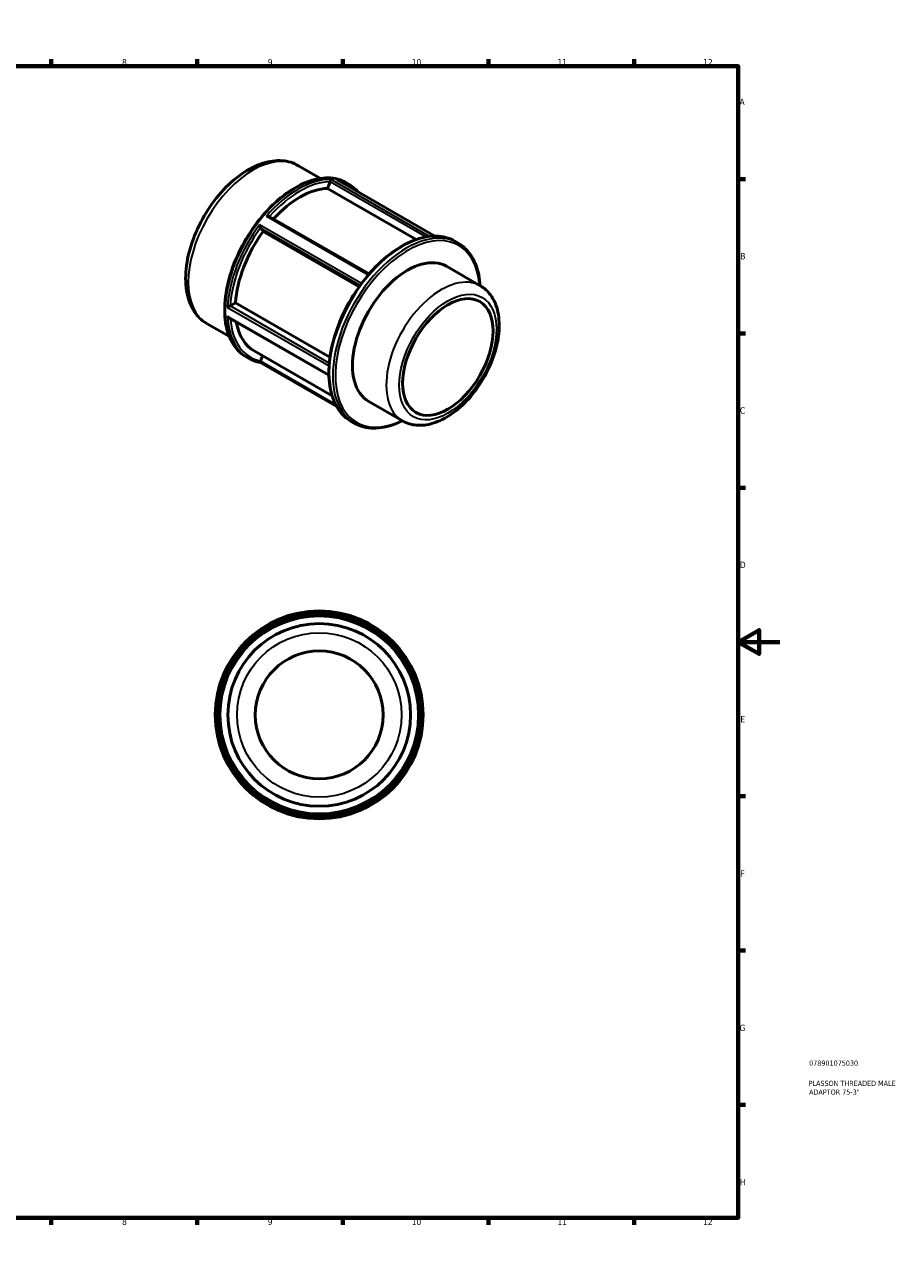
# Model space of a CAD drawing. Header units: millimetres. Extents: x 0 to 898, y 0 to 594.
# Tile 3 of 3: x 478 to 898, y 0 to 594. Entities that reach past the tile are written whole.
import ezdxf

# ---------------------------------------------------------------- set-up
doc = ezdxf.new("R2010")
doc.units = ezdxf.units.MM
for name, color, linetype, lineweight in [('Border (ANSI)', 7, 'Continuous', 70), ('Title (ISO)', 7, 'Continuous', 50), ('Visible (ANSI)', 7, 'Continuous', 50), ('Visible Narrow (ANSI)', 7, 'Continuous', 35)]:
    doc.layers.add(name, color=color, linetype=linetype, lineweight=lineweight)
doc.styles.add('Note Text (ANSI)', font='tahoma.ttf')
doc.styles.add('Note Text (ISO)', font='tahoma.ttf')

# ---------------------------------------------------------------- blocks, each defined once
blk = doc.blocks.new('Borders Default Border')
at = {"layer": 'Border (ANSI)'}
for p, q in [((70.08, 574), (70.08, 577.45)), ((140.17, 574), (140.17, 577.45)), ((210.25, 574), (210.25, 577.45)), ((280.33, 574), (280.33, 577.45)), ((350.42, 574), (350.42, 577.45)), ((490.58, 574), (490.58, 577.45)), ((560.67, 574), (560.67, 577.45)), ((630.75, 574), (630.75, 577.45)), ((700.83, 574), (700.83, 577.45)), ((770.92, 574), (770.92, 577.45)), ((20, 519.75), (16.55, 519.75)), ((821, 519.75), (824.45, 519.75)), ((20, 445.5), (16.55, 445.5)), ((821, 445.5), (824.45, 445.5)), ((20, 371.25), (16.55, 371.25)), ((821, 371.25), (824.45, 371.25)), ((20, 222.75), (16.55, 222.75)), ((821, 222.75), (824.45, 222.75)), ((20, 148.5), (16.55, 148.5)), ((821, 148.5), (824.45, 148.5)), ((20, 74.25), (16.55, 74.25)), ((821, 74.25), (824.45, 74.25)), ((70.08, 20), (70.08, 16.55)), ((140.17, 20), (140.17, 16.55)), ((210.25, 20), (210.25, 16.55)), ((280.33, 20), (280.33, 16.55)), ((350.42, 20), (350.42, 16.55)), ((490.58, 20), (490.58, 16.55)), ((560.67, 20), (560.67, 16.55)), ((630.75, 20), (630.75, 16.55)), ((700.83, 20), (700.83, 16.55)), ((770.92, 20), (770.92, 16.55))]:
    blk.add_line(p, q, dxfattribs=at)
at = {"layer": 'Border (ANSI)', "flags": 128}
for points in [[(420.5, 594), (420.5, 574), (414.73, 584), (426.27, 584), (420.5, 574)], [(20, 20), (20, 574), (821, 574), (821, 20), (20, 20)], [(0, 297), (20, 297), (10, 302.77), (10, 291.23), (20, 297)], [(841, 297), (821, 297), (831, 302.77), (831, 291.23), (821, 297)], [(420.5, 0), (420.5, 20), (414.73, 10), (426.27, 10), (420.5, 20)]]:
    blk.add_lwpolyline(points, dxfattribs=at)
at = {"layer": 'Border (ANSI)', "attachment_point": 7, "style": 'Note Text (ANSI)'}
for s, insert, char_height in [('1', (34.35, 574.4), 3.05), ('2', (104.2, 574.4), 3.05), ('3', (174.26, 574.34), 3.05), ('4', (244.23, 574.4), 3.05), ('5', (314.48, 574.34), 3.05), ('6', (384.49, 574.34), 3.05), ('7', (454.6, 574.4), 3.05), ('8', (524.63, 574.33), 3.05), ('9', (594.7, 574.34), 3.05), ('10', (663.96, 574.34), 3.048), ('11', (734.04, 574.4), 3.048), ('12', (804.13, 574.4), 3.048), ('A', (16.78, 555.35), 3.05), ('A', (821.63, 555.35), 3.05), ('B', (17.15, 481.1), 3.05), ('B', (821.99, 481.1), 3.05), ('C', (16.95, 406.8), 3.05), ('C', (821.8, 406.8), 3.05), ('D', (16.96, 332.6), 3.05), ('D', (821.81, 332.6), 3.05), ('E', (17.21, 258.35), 3.05), ('E', (822.05, 258.35), 3.05), ('F', (17.29, 184.1), 3.05), ('F', (822.14, 184.1), 3.05), ('G', (16.81, 109.79), 3.05), ('G', (821.66, 109.79), 3.05), ('H', (16.97, 35.6), 3.05), ('H', (821.81, 35.6), 3.05), ('1', (34.35, 16.55), 3.05), ('2', (104.2, 16.55), 3.05), ('3', (174.26, 16.49), 3.05), ('4', (244.23, 16.55), 3.05), ('5', (314.48, 16.49), 3.05), ('6', (384.49, 16.49), 3.05), ('7', (454.6, 16.55), 3.05), ('8', (524.63, 16.48), 3.05), ('9', (594.7, 16.49), 3.05), ('10', (663.96, 16.49), 3.048), ('11', (734.04, 16.55), 3.048), ('12', (804.13, 16.55), 3.048)]:
    blk.add_mtext(s, dxfattribs=dict(at, insert=insert, char_height=char_height))
blk = doc.blocks.new('Title Blocks ISO')
at = {"layer": 'Title (ISO)', "color": 232, "true_color": 0xca0064, "style": 'Note Text (ISO)'}
for tag, p in [('PART_NUMBER_001', (34.08, 73.13)), ('DESCRIPTION_001', (33.84, 63.4)), ('DESCRIPTION_002', (34.09, 59.18))]:
    blk.add_attdef(tag, p, '', height=2.5, dxfattribs=at)

msp = doc.modelspace()

# ---------------------------------------------------------------- linework, layer by layer
at = {"layer": 'Visible (ANSI)'}
for p, q in [((609.493, 526.168), (620.086, 520.068)), ((623.459, 515.224), (624.705, 518.438)), ((628.435, 519.192), (675.12, 492.308)), ((632.535, 517.97), (633.625, 517.342)), ((666.105, 490.665), (623.459, 515.224)), ((595.392, 501.786), (643.464, 474.103)), ((592.487, 494.514), (591.24, 496.292)), ((638.633, 467.94), (592.487, 494.514)), ((684.623, 489.894), (686.286, 488.936)), ((680.67, 477.746), (696.938, 468.378)), ((576.66, 458.699), (579.153, 460.135)), ((579.153, 460.135), (624.595, 433.966)), ((575.972, 453.005), (624.076, 425.304)), ((565.636, 450.009), (576.229, 443.909)), ((584.292, 434.195), (585.383, 433.567)), ((588.197, 437.017), (625.603, 415.476)), ((591.24, 432.15), (592.227, 434.696)), ((590.829, 431.569), (627.862, 410.243)), ((643.243, 412.752), (659.51, 403.384)), ((634.72, 403.236), (636.383, 402.278))]:
    msp.add_line(p, q, dxfattribs=at)
for radius in [50, 48.336, 43.942, 30.759]:
    msp.add_circle((619.464, 261.927), radius, dxfattribs=at)
for centre, major_axis, start_param, end_param in [((610.125, 475.096), (21.928, 38.079), 0.3399513, 1.2035659), ((610.125, 475.096), (-21.928, -38.079), 4.5287415, 5.4157679), ((661.956, 445.249), (18.714, 32.497), 0, 3.1415927), ((610.125, 475.096), (-21.928, -38.079), 5.6799921, 6.2831853)]:
    msp.add_ellipse(centre, major_axis=major_axis, ratio=0.5780931, start_param=start_param, end_param=end_param, dxfattribs=at)
msp.add_ellipse((681.331, 434.092), major_axis=(-15.35, -26.656), ratio=0.5780931, dxfattribs=at)
for points, knots in [([(609.493, 526.168), (607.122, 527.533), (604.434, 528.328), (598.627, 528.774), (595.493, 528.34), (588.89, 526.255), (585.414, 524.464), (578.621, 519.71), (575.312, 516.714), (569.248, 509.889), (566.493, 506.066), (561.776, 497.97), (559.812, 493.7), (556.858, 485.086), (555.87, 480.744), (555.016, 472.361), (555.155, 468.322), (556.683, 461.019), (558.049, 457.728), (561.588, 452.965), (563.474, 451.254), (565.636, 450.009)], [5.4997209, 5.4997209, 5.4997209, 5.4997209, 5.7692038, 5.7692038, 6.061863, 6.061863, 6.3900213, 6.3900213, 6.727103, 6.727103, 7.061754, 7.061754, 7.3950061, 7.3950061, 7.729515, 7.729515, 8.066545, 8.066545, 8.3956026, 8.3956026, 8.6413135, 8.6413135, 8.6413135, 8.6413135]), ([(632.535, 517.97), (629.951, 519.458), (626.969, 520.245), (620.48, 520.362), (616.962, 519.662), (609.726, 516.829), (606.003, 514.669), (598.768, 509.115), (595.257, 505.72), (588.803, 498.049), (585.86, 493.775), (580.833, 484.778), (578.749, 480.056), (575.648, 470.63), (574.633, 465.928), (573.781, 457.007), (573.947, 452.79), (575.47, 445.277), (576.824, 441.977), (580.252, 437.17), (582.131, 435.439), (584.292, 434.195)], [5.4997209, 5.4997209, 5.4997209, 5.4997209, 5.8086362, 5.8086362, 6.1250068, 6.1250068, 6.4475238, 6.4475238, 6.7705055, 6.7705055, 7.0929713, 7.0929713, 7.4152411, 7.4152411, 7.7377675, 7.7377675, 8.0608057, 8.0608057, 8.3829441, 8.3829441, 8.6413135, 8.6413135, 8.6413135, 8.6413135]), ([(624.724, 518.491), (624.75, 518.569), (624.774, 518.649), (624.821, 518.822), (624.843, 518.913), (624.885, 519.11), (624.902, 519.212), (624.922, 519.365), (624.927, 519.424), (624.93, 519.525), (624.928, 519.567), (624.923, 519.6), (624.923, 519.6), (624.922, 519.601)], [-0.16284166, -0.16284166, -0.16284166, -0.16284166, -0.13755517, -0.13755517, -0.1073388, -0.1073388, -0.06614356, -0.06614356, -0.03366847, -0.03366847, 0, 0, 0.00059554, 0.00059554, 0.00059554, 0.00059554]), ([(628.211, 519.3), (628.213, 519.299), (628.215, 519.298), (628.292, 519.267), (628.365, 519.232), (628.435, 519.192)], [-0.396262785, -0.396262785, -0.396262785, -0.396262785, -0.395533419, -0.395533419, -0.365471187, -0.365471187, -0.365471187, -0.365471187]), ([(638.086, 513.634), (637.726, 514.051), (637.351, 514.448), (635.945, 515.806), (634.828, 516.649), (633.625, 517.342)], [5.30060352, 5.30060352, 5.30060352, 5.30060352, 5.3558765, 5.3558765, 5.49972085, 5.49972085, 5.49972085, 5.49972085]), ([(594.085, 501.843), (594.087, 501.844), (594.089, 501.844), (594.214, 501.875), (594.343, 501.897), (594.595, 501.922), (594.721, 501.926), (594.968, 501.914), (595.091, 501.896), (595.272, 501.844), (595.337, 501.818), (595.392, 501.786)], [-0.39626278, -0.39626278, -0.39626278, -0.39626278, -0.39553342, -0.39553342, -0.34773123, -0.34773123, -0.30216291, -0.30216291, -0.25525461, -0.25525461, -0.22551368, -0.22551368, -0.22551368, -0.22551368]), ([(591.219, 496.322), (591.185, 496.366), (591.152, 496.423), (591.081, 496.567), (591.045, 496.657), (590.967, 496.877), (590.929, 497.011), (590.873, 497.247), (590.853, 497.35), (590.819, 497.553), (590.806, 497.653), (590.797, 497.75), (590.797, 497.752), (590.796, 497.754)], [-0.16284166, -0.16284166, -0.16284166, -0.16284166, -0.13755517, -0.13755517, -0.1073388, -0.1073388, -0.06614356, -0.06614356, -0.03366847, -0.03366847, 0, 0, 0.00059554, 0.00059554, 0.00059554, 0.00059554]), ([(684.623, 489.894), (681.95, 491.433), (678.865, 492.246), (672.152, 492.364), (668.513, 491.638), (661.028, 488.704), (657.178, 486.468), (649.696, 480.721), (646.065, 477.208), (639.39, 469.272), (636.347, 464.851), (631.148, 455.542), (628.993, 450.658), (625.786, 440.908), (624.736, 436.044), (623.856, 426.819), (624.028, 422.458), (625.602, 414.691), (627.002, 411.28), (630.544, 406.311), (632.486, 404.522), (634.72, 403.236)], [5.4997209, 5.4997209, 5.4997209, 5.4997209, 5.8089893, 5.8089893, 6.1254948, 6.1254948, 6.4479334, 6.4479334, 6.7708146, 6.7708146, 7.093197, 7.093197, 7.4153904, 7.4153904, 7.737832, 7.737832, 8.0607686, 8.0607686, 8.382839, 8.382839, 8.6413135, 8.6413135, 8.6413135, 8.6413135]), ([(696.861, 468.422), (696.748, 470.223), (696.524, 471.955), (695.404, 477.481), (694.004, 480.892), (690.462, 485.861), (688.52, 487.65), (686.286, 488.936)], [4.78234876, 4.78234876, 4.78234876, 4.78234876, 4.919176, 4.919176, 5.24124632, 5.24124632, 5.49972085, 5.49972085, 5.49972085, 5.49972085]), ([(659.51, 403.384), (661.541, 402.215), (663.836, 401.524), (668.784, 401.094), (671.445, 401.432), (677.079, 403.128), (680.053, 404.621), (685.881, 408.615), (688.728, 411.156), (693.941, 416.954), (696.308, 420.205), (700.361, 427.101), (702.049, 430.741), (704.595, 438.099), (705.449, 441.817), (706.191, 449.019), (706.074, 452.504), (704.743, 458.818), (703.554, 461.675), (700.459, 465.811), (698.818, 467.295), (696.938, 468.378)], [2.3581282, 2.3581282, 2.3581282, 2.3581282, 2.6210868, 2.6210868, 2.9081657, 2.9081657, 3.2359584, 3.2359584, 3.5760255, 3.5760255, 3.9134754, 3.9134754, 4.2492094, 4.2492094, 4.5863732, 4.5863732, 4.9263965, 4.9263965, 5.2562582, 5.2562582, 5.4997209, 5.4997209, 5.4997209, 5.4997209]), ([(575.378, 457.998), (575.379, 457.998), (575.38, 457.999), (575.45, 458.04), (575.529, 458.086), (575.7, 458.183), (575.793, 458.235), (575.993, 458.346), (576.102, 458.405), (576.297, 458.51), (576.381, 458.554), (576.517, 458.625), (576.57, 458.652), (576.618, 458.677)], [-0.39626278, -0.39626278, -0.39626278, -0.39626278, -0.39553342, -0.39553342, -0.34773123, -0.34773123, -0.30216291, -0.30216291, -0.25525461, -0.25525461, -0.22013115, -0.22013115, -0.19606927, -0.19606927, -0.19606927, -0.19606927]), ([(575.972, 453.005), (575.917, 453.037), (575.863, 453.073), (575.73, 453.178), (575.652, 453.252), (575.507, 453.416), (575.44, 453.507), (575.38, 453.604), (575.379, 453.605), (575.378, 453.607)], [-0.086221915, -0.086221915, -0.086221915, -0.086221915, -0.066143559, -0.066143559, -0.033668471, -0.033668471, 0, 0, 0.000595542, 0.000595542, 0.000595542, 0.000595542]), ([(585.383, 433.567), (585.716, 433.375), (586.056, 433.194), (586.749, 432.857), (587.101, 432.7), (587.818, 432.409), (588.183, 432.275), (588.923, 432.032), (589.298, 431.923), (590.059, 431.727), (590.445, 431.642), (590.835, 431.568)], [2.3581282, 2.3581282, 2.3581282, 2.3581282, 2.39799628, 2.39799628, 2.43786435, 2.43786435, 2.47773243, 2.47773243, 2.5176005, 2.5176005, 2.55746858, 2.55746858, 2.55746858, 2.55746858]), ([(590.835, 431.568), (590.838, 431.568), (590.841, 431.567), (590.865, 431.568), (590.891, 431.582), (590.954, 431.641), (590.992, 431.689), (591.068, 431.806), (591.104, 431.867), (591.167, 431.988), (591.193, 432.042), (591.219, 432.099)], [-0.35491527, -0.35491527, -0.35491527, -0.35491527, -0.34773123, -0.34773123, -0.30216291, -0.30216291, -0.25525461, -0.25525461, -0.22013115, -0.22013115, -0.19606927, -0.19606927, -0.19606927, -0.19606927]), ([(636.383, 402.278), (639.056, 400.739), (642.141, 399.925), (648.855, 399.807), (652.493, 400.534), (657.274, 402.408), (658.353, 402.889), (659.433, 403.428)], [2.3581282, 2.3581282, 2.3581282, 2.3581282, 2.66739665, 2.66739665, 2.98390217, 2.98390217, 3.07550029, 3.07550029, 3.07550029, 3.07550029])]:
    msp.add_open_spline(points, degree=3, knots=knots, dxfattribs=at)
for points in [[(624.705, 518.438), (624.712, 518.455), (624.718, 518.472), (624.724, 518.491)], [(591.24, 496.292), (591.233, 496.302), (591.226, 496.312), (591.219, 496.322)], [(576.618, 458.677), (576.633, 458.684), (576.647, 458.692), (576.66, 458.699)], [(591.219, 432.099), (591.226, 432.116), (591.233, 432.133), (591.24, 432.15)]]:
    msp.add_open_spline(points, degree=3, dxfattribs=at)
at = {"layer": 'Visible Narrow (ANSI)'}
for p, q in [((624.724, 518.491), (670.865, 491.92)), ((672.568, 492.164), (624.922, 519.601)), ((628.211, 519.3), (675.083, 492.308)), ((594.085, 501.843), (643.064, 473.638)), ((639.795, 469.537), (590.796, 497.754)), ((591.219, 496.322), (639.181, 468.702)), ((575.378, 457.998), (624.172, 429.899)), ((624.278, 431.231), (576.618, 458.677)), ((624.069, 425.567), (575.378, 453.607)), ((627.268, 411.339), (591.219, 432.099))]:
    msp.add_line(p, q, dxfattribs=at)
for radius in [49.121, 47.457, 39.548]:
    msp.add_circle((619.464, 261.927), radius, dxfattribs=at)
for centre, major_axis, start_param, end_param in [((587.565, 488.088), (-21.928, -38.079), 3.1415927, 6.2831853), ((608.413, 476.082), (-24.121, -41.887), 3.1415927, 6.2831853), ((609.504, 475.454), (24.121, 41.887), 0.3154499, 1.2514791), ((610.125, 475.096), (23.683, 41.126), 0.3340077, 1.23191), ((609.504, 475.454), (24.121, 41.887), 0, 0.2042815), ((610.125, 475.096), (23.683, 41.126), 6.2157264, 6.3506442), ((609.504, 475.454), (-24.121, -41.887), 4.5042401, 5.4402693), ((610.125, 475.096), (23.683, 41.126), 1.3812052, 2.2801188), ((659.671, 446.565), (-24.952, -43.329), 3.1415927, 6.2831853), ((661.335, 445.607), (24.952, 43.329), 0, 3.1415927), ((661.956, 445.249), (-24.513, -42.568), 2.4393855, 6.9853924), ((678.224, 435.881), (18.714, 32.497), 0, 3.1415927), ((609.504, 475.454), (-24.121, -41.887), 5.5514376, 6.2831853), ((610.125, 475.096), (-23.683, -41.126), 5.579598, 6.468909)]:
    msp.add_ellipse(centre, major_axis=major_axis, ratio=0.5780931, start_param=start_param, end_param=end_param, dxfattribs=at)
msp.add_ellipse((681.331, 434.092), major_axis=(-16.521, -28.689), ratio=0.5780931, dxfattribs=at)

# ---------------------------------------------------------------- block references
msp.add_blockref('Borders Default Border', (0, 0))
msp.add_blockref('Title Blocks ISO', (821, 20)).add_auto_attribs({'PART_NUMBER_001': '078901075030', 'DESCRIPTION_001': 'PLASSON THREADED MALE', 'DESCRIPTION_002': 'ADAPTOR 75-3"'})

doc.saveas('drawing.dxf')
